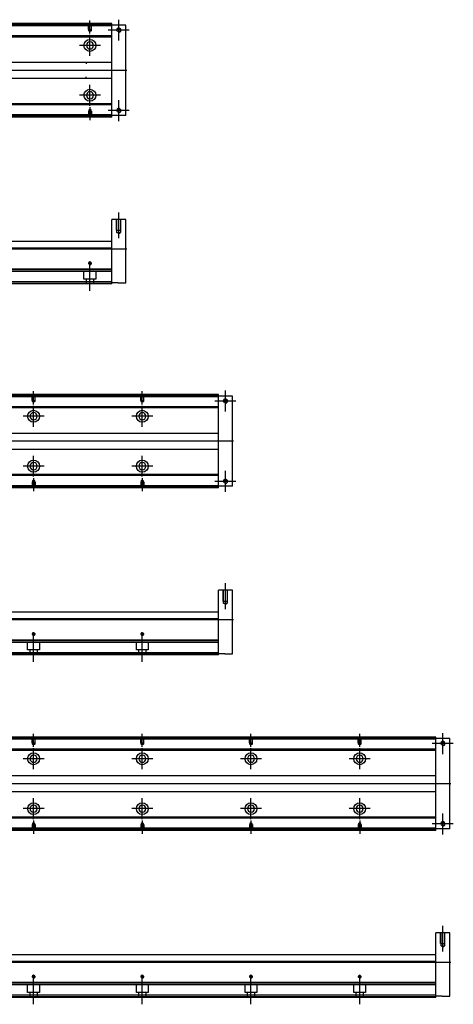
# Model space of a CAD drawing. Header units: millimetres. Extents: x 443 to 3135, y -1599 to 860.
# Tile 9 of 14: x 1231 to 1630, y -1594 to -687. Entities that reach past the tile are written whole.
import ezdxf
from ezdxf.lldxf.tags import DXFTag

# ---------------------------------------------------------------- set-up
doc = ezdxf.new("R2010")
doc.units = ezdxf.units.MM
doc.layers.get('0').update_dxf_attribs({"linetype": 'CONTINUOUS'})
tags = doc.linetypes.add('DASHED', pattern=[25.72, 12.86, -12.86]).pattern_tags.tags
tags[6:7] = [DXFTag(74, 4), DXFTag(75, 0), DXFTag(340, '0'), DXFTag(46, 0.0), DXFTag(50, 0.0), DXFTag(44, 0.0), DXFTag(45, 0.0)]
tags[4:5] = [DXFTag(74, 4), DXFTag(75, 0), DXFTag(340, '0'), DXFTag(46, 0.0), DXFTag(50, 0.0), DXFTag(44, 0.0), DXFTag(45, 0.0)]

msp = doc.modelspace()

# ---------------------------------------------------------------- linework, layer by layer
at = {"ltscale": 0.2}
for p, q in [((1296, -699.95), (1296, -687.8)), ((1322.5, -706.45), (1322.5, -687.15)), ((1332.15, -696.8), (1312.85, -696.8)), ((1296, -720.45), (1296, -701.15)), ((1305.65, -710.8), (1286.35, -710.8)), ((1296, -766.4), (1296, -747.1)), ((1305.65, -756.75), (1286.35, -756.75)), ((1322.5, -780.45), (1322.5, -761.15)), ((1296, -767.66), (1296, -779.8)), ((1332.15, -770.8), (1312.85, -770.8)), ((1322.5, -888.37), (1322.5, -864.54)), ((1297.8, -911.45), (1294.2, -911.45)), ((1296, -913.25), (1296, -909.65)), ((1296, -936.87), (1296, -911.12)), ((1244.16, -1041.37), (1244.16, -1029.22)), ((1344.16, -1041.37), (1344.16, -1029.22)), ((1420.66, -1047.87), (1420.66, -1028.57)), ((1430.31, -1038.22), (1411.01, -1038.22)), ((1244.16, -1061.87), (1244.16, -1042.57)), ((1344.16, -1061.87), (1344.16, -1042.57)), ((1253.81, -1052.22), (1234.51, -1052.22)), ((1353.81, -1052.22), (1334.51, -1052.22)), ((1244.16, -1107.82), (1244.16, -1088.52)), ((1344.16, -1107.82), (1344.16, -1088.52)), ((1253.81, -1098.17), (1234.51, -1098.17)), ((1353.81, -1098.17), (1334.51, -1098.17)), ((1420.66, -1121.87), (1420.66, -1102.57)), ((1244.16, -1109.07), (1244.16, -1121.22)), ((1344.16, -1109.07), (1344.16, -1121.22)), ((1430.31, -1112.22), (1411.01, -1112.22)), ((1420.66, -1229.78), (1420.66, -1205.96)), ((1245.96, -1252.87), (1242.36, -1252.87)), ((1244.16, -1254.67), (1244.16, -1251.07)), ((1244.16, -1278.28), (1244.16, -1252.53)), ((1345.96, -1252.87), (1342.36, -1252.87)), ((1344.16, -1254.67), (1344.16, -1251.07)), ((1344.16, -1278.28), (1344.16, -1252.53)), ((1244.16, -1356.66), (1244.16, -1344.52)), ((1344.16, -1356.66), (1344.16, -1344.52)), ((1444.16, -1356.66), (1444.16, -1344.52)), ((1544.16, -1356.66), (1544.16, -1344.52)), ((1620.66, -1363.17), (1620.66, -1343.87)), ((1244.16, -1377.17), (1244.16, -1357.87)), ((1344.16, -1377.17), (1344.16, -1357.87)), ((1444.16, -1377.17), (1444.16, -1357.87)), ((1544.16, -1377.17), (1544.16, -1357.87)), ((1630.31, -1353.52), (1611.01, -1353.52)), ((1253.81, -1367.52), (1234.51, -1367.52)), ((1353.81, -1367.52), (1334.51, -1367.52)), ((1453.81, -1367.52), (1434.51, -1367.52)), ((1553.81, -1367.52), (1534.51, -1367.52)), ((1244.16, -1423.12), (1244.16, -1403.82)), ((1344.16, -1423.12), (1344.16, -1403.82)), ((1444.16, -1423.12), (1444.16, -1403.82)), ((1544.16, -1423.12), (1544.16, -1403.82)), ((1253.81, -1413.47), (1234.51, -1413.47)), ((1353.81, -1413.47), (1334.51, -1413.47)), ((1453.81, -1413.47), (1434.51, -1413.47)), ((1553.81, -1413.47), (1534.51, -1413.47)), ((1620.66, -1437.17), (1620.66, -1417.87)), ((1244.16, -1424.37), (1244.16, -1436.52)), ((1344.16, -1424.37), (1344.16, -1436.52)), ((1444.16, -1424.37), (1444.16, -1436.52)), ((1544.16, -1424.37), (1544.16, -1436.52)), ((1630.31, -1427.52), (1611.01, -1427.52)), ((1620.66, -1545.08), (1620.66, -1521.26)), ((1244.16, -1569.97), (1244.16, -1566.37)), ((1244.16, -1593.58), (1244.16, -1567.83)), ((1344.16, -1569.97), (1344.16, -1566.37)), ((1344.16, -1593.58), (1344.16, -1567.83)), ((1444.16, -1569.97), (1444.16, -1566.37)), ((1444.16, -1593.58), (1444.16, -1567.83)), ((1544.16, -1569.97), (1544.16, -1566.37)), ((1544.16, -1593.58), (1544.16, -1567.83)), ((1245.96, -1568.17), (1242.36, -1568.17)), ((1345.96, -1568.17), (1342.36, -1568.17)), ((1445.96, -1568.17), (1442.36, -1568.17)), ((1545.96, -1568.17), (1542.36, -1568.17))]:
    msp.add_line(p, q, dxfattribs=at)
at = {"linetype": 'DASHED'}
for p, q in [((1316, -692.8), (676, -692.8)), ((1316, -774.8), (926.76, -774.8)), ((1316, -918.95), (933.99, -918.95)), ((1290.5, -925.95), (1290.5, -918.95)), ((1301.5, -918.95), (1301.5, -925.95)), ((1316, -929.95), (931.34, -929.95)), ((1301.5, -925.95), (1290.5, -925.95)), ((1292.7, -930.45), (1292.7, -925.95)), ((1299.3, -925.95), (1299.3, -930.45)), ((1414.16, -1034.22), (674.16, -1034.22)), ((1414.16, -1116.22), (924.92, -1116.22)), ((1414.16, -1260.37), (932.16, -1260.37)), ((1238.66, -1267.37), (1238.66, -1260.37)), ((1249.66, -1267.37), (1238.66, -1267.37)), ((1240.86, -1271.87), (1240.86, -1267.37)), ((1247.46, -1267.37), (1247.46, -1271.87)), ((1249.66, -1260.37), (1249.66, -1267.37)), ((1338.66, -1267.37), (1338.66, -1260.37)), ((1349.66, -1267.37), (1338.66, -1267.37)), ((1340.86, -1271.87), (1340.86, -1267.37)), ((1347.46, -1267.37), (1347.46, -1271.87)), ((1349.66, -1260.37), (1349.66, -1267.37)), ((1414.16, -1271.37), (929.51, -1271.37)), ((1614.16, -1349.52), (674.16, -1349.52)), ((1614.16, -1431.52), (924.92, -1431.52)), ((1614.16, -1575.67), (932.16, -1575.67)), ((1238.66, -1582.67), (1238.66, -1575.67)), ((1249.66, -1575.67), (1249.66, -1582.67)), ((1338.66, -1582.67), (1338.66, -1575.67)), ((1349.66, -1575.67), (1349.66, -1582.67)), ((1438.66, -1582.67), (1438.66, -1575.67)), ((1449.66, -1575.67), (1449.66, -1582.67)), ((1538.66, -1582.67), (1538.66, -1575.67)), ((1549.66, -1575.67), (1549.66, -1582.67)), ((1249.66, -1582.67), (1238.66, -1582.67)), ((1240.86, -1587.17), (1240.86, -1582.67)), ((1247.46, -1582.67), (1247.46, -1587.17)), ((1349.66, -1582.67), (1338.66, -1582.67)), ((1340.86, -1587.17), (1340.86, -1582.67)), ((1347.46, -1582.67), (1347.46, -1587.17)), ((1449.66, -1582.67), (1438.66, -1582.67)), ((1440.86, -1587.17), (1440.86, -1582.67)), ((1447.46, -1582.67), (1447.46, -1587.17)), ((1549.66, -1582.67), (1538.66, -1582.67)), ((1540.86, -1587.17), (1540.86, -1582.67)), ((1547.46, -1582.67), (1547.46, -1587.17)), ((1614.16, -1586.67), (929.51, -1586.67))]:
    msp.add_line(p, q, dxfattribs=at)
at = {"linetype": 'Continuous'}
for p, q in [((1316, -692.3), (946.64, -692.3)), ((1316, -691.3), (946.88, -691.3)), ((1316, -691.3), (1316, -690.8)), ((1316, -692.3), (1316, -691.3)), ((1329, -692.3), (1316, -692.3)), ((1316, -775.3), (1316, -692.3)), ((1329, -775.3), (1329, -692.3)), ((1316, -703.12), (944.03, -703.12)), ((1316, -702.12), (944.27, -702.12)), ((810.2, -726.3), (1316, -726.3)), ((1292.5, -726.3), (1292.5, -727.8)), ((1316, -741.3), (810.2, -741.3)), ((1292.5, -741.3), (1292.5, -739.8)), ((1316, -765.48), (929, -765.48)), ((1316, -764.48), (929.25, -764.48)), ((1316, -776.3), (926.4, -776.3)), ((1316, -775.3), (926.64, -775.3)), ((1329, -775.3), (1316, -775.3)), ((1316, -776.3), (1316, -775.3)), ((1316, -776.8), (1316, -776.3)), ((1329, -870.95), (1316, -870.95)), ((1316, -896.45), (1316, -870.95)), ((1329, -929.45), (1329, -870.95)), ((940.74, -890.95), (1316, -890.95)), ((1316, -897.45), (1316, -896.45)), ((1316, -897.45), (939.17, -897.45)), ((1316, -916.9), (1316, -897.45)), ((1316, -916.9), (934.49, -916.9)), ((1316, -917.4), (1316, -916.9)), ((1316, -928.45), (1316, -917.4)), ((1316, -930.45), (931.22, -930.45)), ((1316, -928.45), (931.7, -928.45)), ((1316, -930.45), (1316, -928.45)), ((1322, -929.45), (1316, -929.45)), ((1322, -929.45), (1329, -929.45)), ((1414.16, -1032.72), (945.04, -1032.72)), ((1414.16, -1032.72), (1414.16, -1032.22)), ((1414.16, -1033.72), (1414.16, -1032.72)), ((1414.16, -1033.72), (944.8, -1033.72)), ((1427.16, -1033.72), (1414.16, -1033.72)), ((1414.16, -1116.72), (1414.16, -1033.72)), ((1427.16, -1116.72), (1427.16, -1033.72)), ((1414.16, -1044.54), (942.2, -1044.54)), ((1414.16, -1043.54), (942.44, -1043.54)), ((858.36, -1067.72), (1414.16, -1067.72)), ((1414.16, -1082.72), (858.36, -1082.72)), ((1414.16, -1106.9), (927.17, -1106.9)), ((1414.16, -1105.9), (927.41, -1105.9)), ((1414.16, -1117.72), (924.56, -1117.72)), ((1414.16, -1116.72), (924.8, -1116.72)), ((1427.16, -1116.72), (1414.16, -1116.72)), ((1414.16, -1117.72), (1414.16, -1116.72)), ((1414.16, -1118.22), (1414.16, -1117.72)), ((1427.16, -1212.37), (1414.16, -1212.37)), ((1414.16, -1237.87), (1414.16, -1212.37)), ((1427.16, -1270.87), (1427.16, -1212.37)), ((938.91, -1232.37), (1414.16, -1232.37)), ((1414.16, -1238.87), (937.34, -1238.87)), ((1414.16, -1238.87), (1414.16, -1237.87)), ((1414.16, -1258.32), (1414.16, -1238.87)), ((1414.16, -1258.32), (932.65, -1258.32)), ((1414.16, -1258.82), (1414.16, -1258.32)), ((1414.16, -1269.87), (1414.16, -1258.82)), ((1414.16, -1271.87), (929.39, -1271.87)), ((1414.16, -1269.87), (929.87, -1269.87)), ((1414.16, -1271.87), (1414.16, -1269.87)), ((1420.16, -1270.87), (1414.16, -1270.87)), ((1420.16, -1270.87), (1427.16, -1270.87)), ((1614.16, -1349.02), (944.8, -1349.02)), ((1614.16, -1348.02), (945.04, -1348.02)), ((1614.16, -1348.02), (1614.16, -1347.52)), ((1614.16, -1349.02), (1614.16, -1348.02)), ((1627.16, -1349.02), (1614.16, -1349.02)), ((1614.16, -1432.02), (1614.16, -1349.02)), ((1627.16, -1432.02), (1627.16, -1349.02)), ((1614.16, -1358.84), (942.44, -1358.84)), ((1614.16, -1359.84), (942.2, -1359.84)), ((858.36, -1383.02), (1614.16, -1383.02)), ((1614.16, -1398.02), (858.36, -1398.02)), ((1614.16, -1422.2), (927.17, -1422.2)), ((1614.16, -1421.2), (927.41, -1421.2)), ((1614.16, -1432.02), (924.8, -1432.02)), ((1627.16, -1432.02), (1614.16, -1432.02)), ((1614.16, -1433.02), (1614.16, -1432.02)), ((1614.16, -1433.02), (924.56, -1433.02)), ((1614.16, -1433.52), (1614.16, -1433.02)), ((1627.16, -1527.67), (1614.16, -1527.67)), ((1614.16, -1553.17), (1614.16, -1527.67)), ((1627.16, -1586.17), (1627.16, -1527.67)), ((938.91, -1547.67), (1614.16, -1547.67)), ((1614.16, -1554.17), (937.34, -1554.17)), ((1614.16, -1554.17), (1614.16, -1553.17)), ((1614.16, -1573.62), (1614.16, -1554.17)), ((1614.16, -1573.62), (932.65, -1573.62)), ((1614.16, -1574.12), (1614.16, -1573.62)), ((1614.16, -1585.17), (1614.16, -1574.12)), ((1614.16, -1585.17), (929.87, -1585.17)), ((1614.16, -1587.17), (1614.16, -1585.17)), ((1620.16, -1586.17), (1614.16, -1586.17)), ((1620.16, -1586.17), (1627.16, -1586.17)), ((1614.16, -1587.17), (929.39, -1587.17))]:
    msp.add_line(p, q, dxfattribs=at)
at = {"linetype": 'DASHED', "ltscale": 0.1}
for p, q in [((1294.7, -696.3), (1294.7, -691.3)), ((1294.7, -696.3), (1297.3, -696.3)), ((1294.92, -697.3), (1294.92, -691.3)), ((1296, -697.94), (1294.92, -697.3)), ((1294.92, -697.3), (1297.07, -697.3)), ((1297.07, -697.3), (1296, -697.94)), ((1297.07, -691.3), (1297.07, -697.3)), ((1297.3, -696.3), (1297.3, -691.3)), ((1296, -769.66), (1294.92, -770.31)), ((1294.92, -770.31), (1294.92, -776.3)), ((1294.92, -770.31), (1297.07, -770.31)), ((1297.07, -770.31), (1296, -769.66)), ((1297.07, -776.3), (1297.07, -770.31)), ((1294.7, -771.3), (1297.3, -771.3)), ((1294.7, -771.3), (1294.7, -776.3)), ((1297.3, -771.3), (1297.3, -776.3)), ((1320.5, -880.95), (1320.5, -870.95)), ((1320.85, -882.95), (1320.85, -870.95)), ((1324.15, -870.95), (1324.15, -882.95)), ((1324.5, -880.95), (1324.5, -870.95)), ((1320.5, -880.95), (1324.5, -880.95)), ((1320.85, -882.95), (1324.15, -882.95)), ((1322.5, -883.91), (1320.85, -882.95)), ((1322.5, -883.91), (1324.15, -882.95)), ((1242.86, -1037.72), (1242.86, -1032.72)), ((1243.09, -1038.72), (1243.09, -1032.72)), ((1245.24, -1032.72), (1245.24, -1038.72)), ((1245.46, -1037.72), (1245.46, -1032.72)), ((1342.86, -1037.72), (1342.86, -1032.72)), ((1343.09, -1038.72), (1343.09, -1032.72)), ((1345.24, -1032.72), (1345.24, -1038.72)), ((1345.46, -1037.72), (1345.46, -1032.72)), ((1242.86, -1037.72), (1245.46, -1037.72)), ((1244.16, -1039.36), (1243.09, -1038.72)), ((1243.09, -1038.72), (1245.24, -1038.72)), ((1245.24, -1038.72), (1244.16, -1039.36)), ((1342.86, -1037.72), (1345.46, -1037.72)), ((1344.16, -1039.36), (1343.09, -1038.72)), ((1343.09, -1038.72), (1345.24, -1038.72)), ((1345.24, -1038.72), (1344.16, -1039.36)), ((1242.86, -1112.72), (1245.46, -1112.72)), ((1242.86, -1112.72), (1242.86, -1117.72)), ((1244.16, -1111.08), (1243.09, -1111.72)), ((1243.09, -1111.72), (1243.09, -1117.72)), ((1243.09, -1111.72), (1245.24, -1111.72)), ((1245.24, -1111.72), (1244.16, -1111.08)), ((1245.24, -1117.72), (1245.24, -1111.72)), ((1245.46, -1112.72), (1245.46, -1117.72)), ((1342.86, -1112.72), (1345.46, -1112.72)), ((1342.86, -1112.72), (1342.86, -1117.72)), ((1344.16, -1111.08), (1343.09, -1111.72)), ((1343.09, -1111.72), (1343.09, -1117.72)), ((1343.09, -1111.72), (1345.24, -1111.72)), ((1345.24, -1111.72), (1344.16, -1111.08)), ((1345.24, -1117.72), (1345.24, -1111.72)), ((1345.46, -1112.72), (1345.46, -1117.72)), ((1418.66, -1222.37), (1418.66, -1212.37)), ((1419.01, -1224.37), (1419.01, -1212.37)), ((1422.31, -1212.37), (1422.31, -1224.37)), ((1422.66, -1222.37), (1422.66, -1212.37)), ((1418.66, -1222.37), (1422.66, -1222.37)), ((1419.01, -1224.37), (1422.31, -1224.37)), ((1420.66, -1225.32), (1419.01, -1224.37)), ((1420.66, -1225.32), (1422.31, -1224.37)), ((1242.86, -1353.02), (1242.86, -1348.02)), ((1243.09, -1354.02), (1243.09, -1348.02)), ((1245.24, -1348.02), (1245.24, -1354.02)), ((1245.46, -1353.02), (1245.46, -1348.02)), ((1342.86, -1353.02), (1342.86, -1348.02)), ((1343.09, -1354.02), (1343.09, -1348.02)), ((1345.24, -1348.02), (1345.24, -1354.02)), ((1345.46, -1353.02), (1345.46, -1348.02)), ((1442.86, -1353.02), (1442.86, -1348.02)), ((1443.09, -1354.02), (1443.09, -1348.02)), ((1445.24, -1348.02), (1445.24, -1354.02)), ((1445.46, -1353.02), (1445.46, -1348.02)), ((1542.86, -1353.02), (1542.86, -1348.02)), ((1543.09, -1354.02), (1543.09, -1348.02)), ((1545.24, -1348.02), (1545.24, -1354.02)), ((1545.46, -1353.02), (1545.46, -1348.02)), ((1242.86, -1353.02), (1245.46, -1353.02)), ((1244.16, -1354.66), (1243.09, -1354.02)), ((1243.09, -1354.02), (1245.24, -1354.02)), ((1245.24, -1354.02), (1244.16, -1354.66)), ((1342.86, -1353.02), (1345.46, -1353.02)), ((1344.16, -1354.66), (1343.09, -1354.02)), ((1343.09, -1354.02), (1345.24, -1354.02)), ((1345.24, -1354.02), (1344.16, -1354.66)), ((1442.86, -1353.02), (1445.46, -1353.02)), ((1444.16, -1354.66), (1443.09, -1354.02)), ((1443.09, -1354.02), (1445.24, -1354.02)), ((1445.24, -1354.02), (1444.16, -1354.66)), ((1542.86, -1353.02), (1545.46, -1353.02)), ((1544.16, -1354.66), (1543.09, -1354.02)), ((1543.09, -1354.02), (1545.24, -1354.02)), ((1545.24, -1354.02), (1544.16, -1354.66)), ((1242.86, -1428.02), (1245.46, -1428.02)), ((1242.86, -1428.02), (1242.86, -1433.02)), ((1244.16, -1426.38), (1243.09, -1427.02)), ((1243.09, -1427.02), (1243.09, -1433.02)), ((1243.09, -1427.02), (1245.24, -1427.02)), ((1245.24, -1427.02), (1244.16, -1426.38)), ((1245.24, -1433.02), (1245.24, -1427.02)), ((1245.46, -1428.02), (1245.46, -1433.02)), ((1342.86, -1428.02), (1345.46, -1428.02)), ((1342.86, -1428.02), (1342.86, -1433.02)), ((1344.16, -1426.38), (1343.09, -1427.02)), ((1343.09, -1427.02), (1343.09, -1433.02)), ((1343.09, -1427.02), (1345.24, -1427.02)), ((1345.24, -1427.02), (1344.16, -1426.38)), ((1345.24, -1433.02), (1345.24, -1427.02)), ((1345.46, -1428.02), (1345.46, -1433.02)), ((1442.86, -1428.02), (1445.46, -1428.02)), ((1442.86, -1428.02), (1442.86, -1433.02)), ((1444.16, -1426.38), (1443.09, -1427.02)), ((1443.09, -1427.02), (1443.09, -1433.02)), ((1443.09, -1427.02), (1445.24, -1427.02)), ((1445.24, -1427.02), (1444.16, -1426.38)), ((1445.24, -1433.02), (1445.24, -1427.02)), ((1445.46, -1428.02), (1445.46, -1433.02)), ((1542.86, -1428.02), (1545.46, -1428.02)), ((1542.86, -1428.02), (1542.86, -1433.02)), ((1544.16, -1426.38), (1543.09, -1427.02)), ((1543.09, -1427.02), (1543.09, -1433.02)), ((1543.09, -1427.02), (1545.24, -1427.02)), ((1545.24, -1427.02), (1544.16, -1426.38)), ((1545.24, -1433.02), (1545.24, -1427.02)), ((1545.46, -1428.02), (1545.46, -1433.02)), ((1618.66, -1537.67), (1618.66, -1527.67)), ((1619.01, -1539.67), (1619.01, -1527.67)), ((1622.31, -1527.67), (1622.31, -1539.67)), ((1622.66, -1537.67), (1622.66, -1527.67)), ((1618.66, -1537.67), (1622.66, -1537.67)), ((1619.01, -1539.67), (1622.31, -1539.67)), ((1620.66, -1540.62), (1619.01, -1539.67)), ((1620.66, -1540.62), (1622.31, -1539.67))]:
    msp.add_line(p, q, dxfattribs=at)
for p, q in [((1330, -733.85), (588, -733.8)), ((588, -897.95), (1330, -897.95)), ((1428.16, -1075.26), (586.16, -1075.22)), ((586.16, -1239.37), (1428.16, -1239.37)), ((1628.16, -1390.56), (586.16, -1390.52)), ((586.16, -1554.67), (1628.16, -1554.67))]:
    msp.add_line(p, q)
at = {"linetype": 'Continuous'}
for centre, radius in [((1322.5, -696.8), 1.65), ((1296, -710.8), 5.5), ((1296, -756.75), 5.5), ((1322.5, -770.8), 1.65), ((1296, -911.45), 1.07), ((1420.66, -1038.22), 1.65), ((1244.16, -1052.22), 5.5), ((1344.16, -1052.22), 5.5), ((1244.16, -1098.17), 5.5), ((1344.16, -1098.17), 5.5), ((1420.66, -1112.22), 1.65), ((1244.16, -1252.87), 1.07), ((1344.16, -1252.87), 1.07), ((1620.66, -1353.52), 1.65), ((1244.16, -1367.52), 5.5), ((1344.16, -1367.52), 5.5), ((1444.16, -1367.52), 5.5), ((1544.16, -1367.52), 5.5), ((1244.16, -1413.47), 5.5), ((1344.16, -1413.47), 5.5), ((1444.16, -1413.47), 5.5), ((1544.16, -1413.47), 5.5), ((1620.66, -1427.52), 1.65), ((1244.16, -1568.17), 1.07), ((1344.16, -1568.17), 1.07), ((1444.16, -1568.17), 1.07), ((1544.16, -1568.17), 1.07)]:
    msp.add_circle(centre, radius, dxfattribs=at)
at = {"linetype": 'Continuous', "extrusion": (0, 0, -1)}
for centre in [(-1296, -710.8), (-1244.16, -1052.22), (-1344.16, -1052.22), (-1244.16, -1367.52), (-1344.16, -1367.52), (-1444.16, -1367.52), (-1544.16, -1367.52)]:
    msp.add_circle(centre, 3.3, dxfattribs=at)
at = {"linetype": 'Continuous', "extrusion": (-6.12303e-17, 0, -1)}
for centre in [(-1296, -756.75), (-1244.16, -1098.17), (-1344.16, -1098.17), (-1244.16, -1413.47), (-1344.16, -1413.47), (-1444.16, -1413.47), (-1544.16, -1413.47)]:
    msp.add_circle(centre, 3.3, dxfattribs=at)
for centre, radius in [((1322.5, -696.8), 2), ((1322.5, -770.8), 2), ((1296, -911.45), 1.3), ((1420.66, -1038.22), 2), ((1420.66, -1112.22), 2), ((1244.16, -1252.87), 1.3), ((1344.16, -1252.87), 1.3), ((1620.66, -1353.52), 2), ((1620.66, -1427.52), 2), ((1244.16, -1568.17), 1.3), ((1344.16, -1568.17), 1.3), ((1444.16, -1568.17), 1.3), ((1544.16, -1568.17), 1.3)]:
    msp.add_arc(centre, radius, 270, 180)
at = {"linetype": 'Continuous'}
for points in [[(1316, -690.8), (947, -690.8)], [(1316, -776.8), (926.28, -776.8)], [(1316, -917.4), (939.51, -917.4)], [(1414.16, -1032.22), (945.16, -1032.22)], [(1414.16, -1118.22), (924.44, -1118.22)], [(1414.16, -1258.82), (937.68, -1258.82)], [(1614.16, -1347.52), (945.16, -1347.52)], [(1614.16, -1433.52), (924.44, -1433.52)], [(1614.16, -1574.12), (937.68, -1574.12)]]:
    msp.add_open_spline(points, degree=1, dxfattribs=at)

doc.saveas('drawing.dxf')
